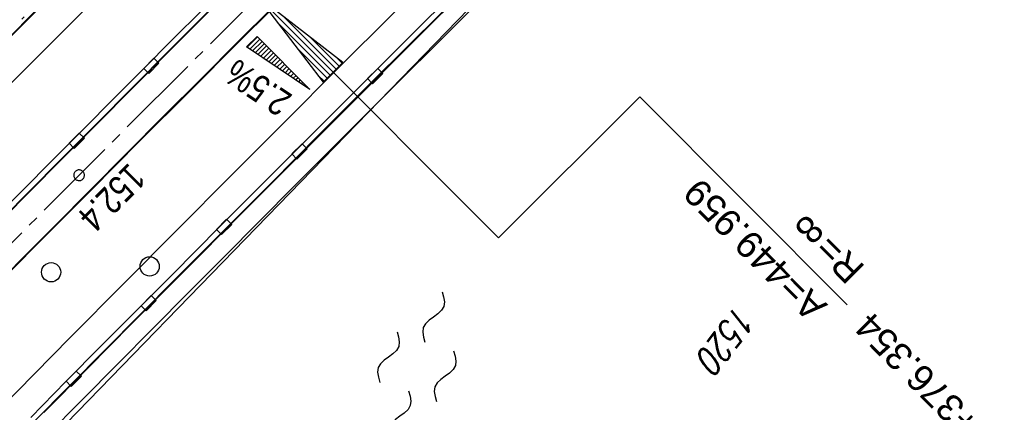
# Model space of a CAD drawing. Extents: x 510908 to 511586, y 472554 to 473315.
# Tile 18 of 34: x 511215 to 511307, y 472927 to 472963. Entities that reach past the tile are written whole.
import ezdxf

# ---------------------------------------------------------------- set-up
doc = ezdxf.new("R2010")
doc.units = 0
doc.header["$LTSCALE"] = 10
doc.header["$MEASUREMENT"] = 0
for name, pattern in [('ACAD_ISO16W100', [73, 15, -6.5, 15, -6.5, 15, -7, 1, -7]), ('ACHSE', [5.5, 4, -0.5, 0.5, -0.5]), ('LT00', [0])]:
    doc.linetypes.add(name, pattern=pattern)
doc.layers.get('0').update_dxf_attribs({"linetype": 'LT00'})
for name, color, linetype in [('--WASSER_NUTZUNG', 180, 'Continuous'), ('-AX-020', 250, 'ACHSE'), ('-EL-020', 250, 'LT00'), ('-QUE-20O', 11, 'LT00'), ('-ST-20-1', 250, 'LT00'), ('BAB-KABEL', 220, 'ACAD_ISO16W100'), ('DFK_FLUR_NR', 250, 'LT00'), ('DFK_KATASTER', 250, 'LT00'), ('V93_AFBR_BAB', 250, 'LT00'), ('V93_BR_KAPPE', 30, 'LT00'), ('V93_BRUECK', 30, 'LT00'), ('V93_LD_MARK', 250, 'LT00'), ('V93_RINNE', 182, 'LT00'), ('V93_SINKK', 182, 'LT00')]:
    doc.layers.add(name, color=color, linetype=linetype)
doc.styles.add('Arial', font='ARIAL.TTF')
doc.styles.add('Beschrift', font='ARIAL.TTF')
doc.styles.get("Standard").update_dxf_attribs({"font": 'romans.shx'})

# ---------------------------------------------------------------- blocks, each defined once
blk = doc.blocks.new('SYMB7250')
at = {"color": 0, "linetype": 'ByBlock'}
for points in [[(-0.25, 0.28), (-0.208333, 0.308889), (-0.166667, 0.331111), (-0.125, 0.34), (-0.083333, 0.331111), (-0.041667, 0.308889), (0, 0.28)], [(0, 0.28), (0.041667, 0.251111), (0.083333, 0.228889), (0.125, 0.22), (0.166667, 0.228889), (0.208333, 0.251111), (0.25, 0.28)], [(-0.74, 0), (-0.698333, 0.028889), (-0.656667, 0.051111), (-0.615, 0.06), (-0.573333, 0.051111), (-0.531667, 0.028889), (-0.49, 0)], [(-0.49, 0), (-0.448333, -0.028889), (-0.406667, -0.051111), (-0.365, -0.06), (-0.323333, -0.051111), (-0.281667, -0.028889), (-0.24, 0)], [(0.24, 0), (0.281667, 0.028889), (0.323333, 0.051111), (0.365, 0.06), (0.406667, 0.051111), (0.448333, 0.028889), (0.49, 0)], [(0.49, 0), (0.531667, -0.028889), (0.573333, -0.051111), (0.615, -0.06), (0.656667, -0.051111), (0.698333, -0.028889), (0.74, 0)], [(-0.25, -0.28), (-0.208333, -0.251111), (-0.166667, -0.228889), (-0.125, -0.22), (-0.083333, -0.228889), (-0.041667, -0.251111), (0, -0.28)], [(0, -0.28), (0.041667, -0.308889), (0.083333, -0.331111), (0.125, -0.34), (0.166667, -0.331111), (0.208333, -0.308889), (0.25, -0.28)]]:
    blk.add_lwpolyline(points, dxfattribs=at)
blk = doc.blocks.new('SYMB0018')
at = {"color": 0, "linetype": 'ByBlock'}
for p, q in [((1, 0.13), (0, 0)), ((0.923077, 0.12), (1, 0.12)), ((0.000669, 0), (1, 0)), ((0.307692, 0.04), (1, 0.04)), ((0.615385, 0.08), (1, 0.08)), ((0.307692, -0.04), (1, -0.04)), ((0.615385, -0.08), (1, -0.08)), ((0.923077, -0.12), (1, -0.12))]:
    blk.add_line(p, q, dxfattribs=at)
blk.add_lwpolyline([(0, 0), (1, -0.13), (1, 0.13)], dxfattribs=at)
blk = doc.blocks.new('SYMB0002')
at = {"color": 0, "linetype": 'ByBlock'}
for points in [[(-0.031395, 0.499013), (-0.093691, 0.491144), (-0.154509, 0.475528), (-0.21289, 0.452414), (-0.267913, 0.422164), (-0.318712, 0.385257), (-0.364484, 0.342274), (-0.404509, 0.293893), (-0.438154, 0.240877), (-0.464888, 0.184062), (-0.484292, 0.124345), (-0.496058, 0.062667), (-0.5, 0)], [(-0.5, 0), (-0.496058, -0.062667), (-0.484292, -0.124345), (-0.464888, -0.184062), (-0.438154, -0.240877), (-0.404509, -0.293893), (-0.364485, -0.342274), (-0.318712, -0.385257), (-0.267914, -0.422164), (-0.21289, -0.452414), (-0.154509, -0.475529), (-0.093691, -0.491144), (-0.031395, -0.499014), (0.031395, -0.499014)], [(0.5, 0), (0.496057, 0.062667), (0.484292, 0.124345), (0.464888, 0.184062), (0.438153, 0.240877), (0.404509, 0.293893), (0.364484, 0.342274), (0.318712, 0.385257), (0.267913, 0.422164), (0.21289, 0.452414), (0.154509, 0.475528), (0.093691, 0.491144), (0.031395, 0.499013), (-0.031395, 0.499013)], [(0.031395, -0.499014), (0.093691, -0.491144), (0.154509, -0.475529), (0.21289, -0.452414), (0.267914, -0.422164), (0.318712, -0.385257), (0.364485, -0.342274), (0.404509, -0.293893), (0.438154, -0.240877), (0.464889, -0.184062), (0.484292, -0.124345), (0.496058, -0.062667), (0.5, 0)]]:
    blk.add_lwpolyline(points, dxfattribs=at)
blk = doc.blocks.new('SYMB0652')
at = {"color": 0, "linetype": 'ByBlock'}
blk.add_lwpolyline([(-0.15, -0.075), (0.15, -0.075), (0.15, 0.075), (-0.15, 0.075), (-0.15, -0.075)], dxfattribs=at)

msp = doc.modelspace()

# ---------------------------------------------------------------- linework, layer by layer
at = {"layer": '-AX-020', "ltscale": 0.2, "flags": 128}
msp.add_lwpolyline([(511480.547, 473221.704), (511477.572, 473218.186), (511475.548, 473215.811), (511467.291, 473206.202), (511458.976, 473196.642), (511450.605, 473187.132), (511442.182, 473177.667), (511433.709, 473168.249), (511425.188, 473158.872), (511416.622, 473149.537), (511408.014, 473140.241), (511399.365, 473130.982), (511390.679, 473121.758), (511381.958, 473112.568), (511373.205, 473103.409), (511364.421, 473094.278), (511355.61, 473085.175), (511346.772, 473076.096), (511337.912, 473067.039), (511329.031, 473058.003), (511320.132, 473048.986), (511311.216, 473039.984), (511302.286, 473030.997), (511293.345, 473022.02), (511284.394, 473013.053), (511275.436, 473004.094), (511266.473, 472995.139), (511255.909, 472984.591), (511236.789, 472965.502), (511230.177, 472958.9), (511223.567, 472952.294), (511216.964, 472945.683), (511210.368, 472939.063), (511203.785, 472932.433), (511197.215, 472925.788), (511190.663, 472919.125), (511184.131, 472912.443), (511177.622, 472905.739), (511171.139, 472899.01), (511164.685, 472892.252), (511158.263, 472885.464), (511151.877, 472878.643), (511145.529, 472871.786), (511139.222, 472864.891), (511132.96, 472857.955), (511126.746, 472850.976), (511120.583, 472843.952), (511114.476, 472836.881), (511109.32, 472830.82), (511103.322, 472823.655), (511097.386, 472816.438), (511091.511, 472809.171), (511085.699, 472801.854), (511079.95, 472794.488), (511074.265, 472787.072), (511068.642, 472779.609), (511063.084, 472772.097), (511057.591, 472764.538), (511052.162, 472756.933), (511046.799, 472749.281), (511041.501, 472741.584), (511036.27, 472733.841), (511031.105, 472726.054), (511026.007, 472718.223), (511020.976, 472710.349), (511016.012, 472702.431), (511011.117, 472694.472), (511006.29, 472686.471), (511001.532, 472678.429), (510996.842, 472670.347), (510992.818, 472663.272)], dxfattribs=at)
at = {"layer": '-EL-020', "flags": 128}
msp.add_lwpolyline([(511240.322, 472961.964), (511259.332, 472942.923), (511272.558, 472956.128), (511291.994, 472936.66)], dxfattribs=at)
at = {"layer": '-QUE-20O'}
for p, q in [((511236.778, 472961.738), (511235.795, 472960.756)), ((511236.05, 472960.586), (511236.99, 472961.525)), ((511237.202, 472961.313), (511236.304, 472960.417)), ((511236.558, 472960.247), (511237.414, 472961.101)), ((511237.626, 472960.888), (511236.813, 472960.077)), ((511237.067, 472959.907), (511237.838, 472960.676)), ((511238.05, 472960.464), (511237.322, 472959.737)), ((511237.576, 472959.567), (511238.262, 472960.251)), ((511238.474, 472960.039), (511237.83, 472959.397)), ((511238.085, 472959.227), (511238.686, 472959.827)), ((511238.898, 472959.615), (511238.339, 472959.057)), ((511238.594, 472958.887), (511239.109, 472959.402)), ((511239.321, 472959.19), (511238.848, 472958.717)), ((511239.103, 472958.548), (511239.533, 472958.978)), ((511239.745, 472958.765), (511239.357, 472958.378)), ((511239.611, 472958.208), (511239.957, 472958.553)), ((511240.169, 472958.341), (511239.866, 472958.038)), ((511240.12, 472957.868), (511240.381, 472958.128)), ((511240.593, 472957.916), (511240.375, 472957.698)), ((511240.629, 472957.528), (511240.805, 472957.704)), ((511241.017, 472957.491), (511240.884, 472957.358)), ((511241.138, 472957.188), (511241.229, 472957.279)), ((511241.441, 472957.067), (511241.392, 472957.018)), ((511241.647, 472956.848), (511241.653, 472956.855))]:
    msp.add_line(p, q, dxfattribs=at)
msp.add_lwpolyline([(511235.747, 472960.788), (511236.738, 472961.777), (511241.684, 472956.824), (511235.747, 472960.788)], dxfattribs=at)
at = {"layer": 'BAB-KABEL', "ltscale": 0.03, "flags": 128}
msp.add_lwpolyline([(511460.403, 473237.199), (511450.631, 473224.7), (511393.065, 473164.53), (511363.017, 473132.866), (511308.517, 473076.446), (511275.572, 473040.359), (511243.006, 473009.331), (511235.22, 472986.054), (511231.03, 472981.056), (511075.99, 472813.106), (511070.243, 472807.304), (511057.801, 472797.513), (511038.028, 472769.96), (511010.695, 472730.526), (510983.876, 472687.185), (510977.212, 472675.277)], dxfattribs=at)
at = {"layer": 'DFK_KATASTER'}
msp.add_line((511261.03, 472968.98), (511195.05, 472901.08), dxfattribs=at)
at = {"layer": 'V93_AFBR_BAB'}
for points in [[(511177.496, 472925), (511180.776, 472928.371), (511184.061, 472931.738), (511187.35, 472935.1), (511190.641, 472938.46), (511193.936, 472941.817), (511197.268, 472945.208), (511200.604, 472948.595), (511203.943, 472951.979), (511207.288, 472955.356), (511210.64, 472958.728), (511213.311, 472961.405), (511215.986, 472964.078), (511218.663, 472966.75), (511221.341, 472969.42), (511224.018, 472972.091), (511226.878, 472974.947), (511229.736, 472977.803)], [(511199.494, 472925.454), (511204.983, 472931.042), (511209.016, 472935.133), (511213.056, 472939.217), (511217.101, 472943.296), (511221.15, 472947.371), (511225.767, 472952.007), (511230.389, 472956.637), (511235.018, 472961.261), (511238.129, 472964.362), (511241.243, 472967.46), (511244.358, 472970.557), (511247.474, 472973.653)]]:
    msp.add_lwpolyline(points, dxfattribs=at)
at = {"layer": 'V93_BR_KAPPE'}
for points in [[(511216.774, 472926.595), (511220.873, 472930.739), (511224.977, 472934.876), (511229.087, 472939.009), (511235.827, 472945.769), (511242.578, 472952.519), (511245.848, 472955.782), (511249.119, 472959.044), (511252.391, 472962.305), (511255.662, 472965.567), (511260.154, 472970.051), (511264.643, 472974.537), (511269.132, 472979.024), (511273.619, 472983.512)], [(511274.824, 472982.317), (511270.352, 472977.847), (511265.88, 472973.377), (511261.405, 472968.91), (511256.929, 472964.444), (511253.596, 472961.122), (511250.262, 472957.801), (511246.929, 472954.478), (511243.599, 472951.153), (511240.274, 472947.827), (511236.953, 472944.497), (511233.634, 472941.165), (511230.317, 472937.83), (511226.988, 472934.479), (511223.661, 472931.126), (511220.338, 472927.769), (511217.019, 472924.408)], [(511229.659, 472977.825), (511226.834, 472974.998), (511224.008, 472972.173), (511221.335, 472969.504), (511218.661, 472966.835), (511215.987, 472964.166), (511213.315, 472961.496), (511210.645, 472958.823), (511205.045, 472953.194), (511199.46, 472947.55), (511193.891, 472941.891), (511190.604, 472938.537), (511187.322, 472935.179), (511184.043, 472931.818), (511180.768, 472928.453), (511177.495, 472925.085)], [(511241.774, 472973.607), (511239.331, 472971.18), (511236.889, 472968.752), (511234.448, 472966.323), (511232.009, 472963.892), (511228.562, 472960.449), (511225.12, 472957.001), (511221.682, 472953.549), (511218.247, 472950.094), (511210.181, 472941.957), (511202.131, 472933.803), (511198.026, 472929.632), (511193.926, 472925.455)], [(511199.461, 472925.495), (511204.952, 472931.086), (511208.17, 472934.35), (511211.393, 472937.61), (511214.619, 472940.866), (511217.848, 472944.12), (511221.079, 472947.371), (511224.546, 472950.856), (511228.015, 472954.338), (511231.487, 472957.817), (511234.963, 472961.292), (511238.07, 472964.39), (511241.179, 472967.485), (511244.291, 472970.578), (511247.403, 472973.67)]]:
    msp.add_lwpolyline(points, dxfattribs=at)
at = {"layer": 'V93_BRUECK'}
for centre in [(511226.673, 472940.262), (511217.442, 472939.717)]:
    msp.add_circle(centre, 0.9, dxfattribs=at)
at = {"layer": 'V93_LD_MARK'}
for points in [[(511179.74, 472923.142), (511184.051, 472927.554), (511188.372, 472931.954), (511192.703, 472936.346), (511197.043, 472940.729), (511201.391, 472945.104), (511205.745, 472949.473), (511210.106, 472953.835), (511214.471, 472958.193), (511218.84, 472962.547), (511223.213, 472966.898), (511227.587, 472971.247), (511231.962, 472975.595), (511238.685, 472982.275), (511245.407, 472988.956), (511252.128, 472995.637), (511258.848, 473002.32), (511265.564, 473009.006), (511272.278, 473015.695), (511278.987, 473022.388), (511285.692, 473029.085)], [(511309.148, 473023.562), (511302.688, 473017.068), (511296.221, 473010.582), (511289.747, 473004.103), (511284.709, 472999.069), (511279.668, 472994.038), (511274.624, 472989.009), (511269.58, 472983.981), (511264.535, 472978.954), (511259.49, 472973.927), (511254.446, 472968.898), (511249.405, 472963.867), (511244.366, 472958.834), (511239.33, 472953.797), (511234.299, 472948.756), (511229.272, 472943.71), (511224.252, 472938.658), (511219.238, 472933.599), (511214.232, 472928.532), (511209.234, 472923.457)]]:
    msp.add_lwpolyline(points, dxfattribs=at)
at = {"layer": 'V93_RINNE'}
for points in [[(511251.943, 472984.391), (511248.454, 472980.946), (511244.965, 472977.5), (511241.478, 472974.052), (511238.175, 472970.782), (511234.875, 472967.509), (511231.58, 472964.231), (511228.815, 472961.471), (511226.054, 472958.708), (511223.295, 472955.942), (511220.539, 472953.174), (511217.783, 472950.405), (511214.552, 472947.156), (511211.322, 472943.906), (511208.095, 472940.653), (511204.873, 472937.396), (511201.656, 472934.133), (511198.383, 472930.8), (511195.117, 472927.462), (511191.855, 472924.118)], [(511215.531, 472926.146), (511218.835, 472929.485), (511222.143, 472932.821), (511225.455, 472936.152), (511228.769, 472939.482), (511233.252, 472943.982), (511237.738, 472948.478), (511242.227, 472952.972), (511246.595, 472957.337), (511250.967, 472961.699), (511255.341, 472966.058), (511258.488, 472969.19), (511261.635, 472972.321), (511264.783, 472975.452)], [(511215.864, 472925.759), (511219.168, 472929.098), (511222.476, 472932.434), (511225.788, 472935.765), (511229.102, 472939.095), (511233.585, 472943.595), (511238.071, 472948.091), (511242.56, 472952.585), (511246.928, 472956.95), (511251.3, 472961.312), (511255.674, 472965.671), (511258.821, 472968.803), (511261.968, 472971.934), (511265.144, 472975.132)], [(511241.819, 472973.721), (511239.299, 472971.21), (511236.857, 472968.782), (511234.416, 472966.353), (511231.977, 472963.922), (511228.53, 472960.479), (511225.088, 472957.031), (511221.65, 472953.579), (511218.215, 472950.124), (511210.149, 472941.987), (511202.099, 472933.833), (511197.994, 472929.662), (511193.894, 472925.485)]]:
    msp.add_lwpolyline(points, dxfattribs=at)

# ---------------------------------------------------------------- block references
at = {"layer": '--WASSER_NUTZUNG', "xscale": 9.999999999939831, "yscale": 10.00000000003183, "zscale": 10, "rotation": 251.2882999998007}
msp.add_blockref('SYMB7250', (511251.684, 472930.889), dxfattribs=at)
at = {"layer": '-EL-020', "xscale": 10.00000000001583, "yscale": 10, "zscale": 10, "rotation": 314.9547799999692}
msp.add_blockref('SYMB0018', (511236.789, 472965.502), dxfattribs=at)
at = {"layer": '-ST-20-1', "rotation": 258.929999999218}
msp.add_blockref('SYMB0002', (511220.063, 472948.789), dxfattribs=at)
at = {"layer": 'V93_SINKK', "yscale": 4.5, "zscale": 4.5}
for p, xscale, rotation in [((511226.827, 472959.018), 4.500000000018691, 225.077584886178), ((511247.788, 472958.064), 4.5000000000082, 224.9812147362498), ((511219.843, 472952.018), 4.499999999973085, 225.1399125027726), ((511240.701, 472951.023), 4.499999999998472, 225.0281334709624), ((511233.642, 472943.951), 4.500000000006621, 225.1052800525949), ((511226.581, 472936.826), 4.499999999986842, 225.1724299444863), ((511219.571, 472929.756), 4.50000000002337, 225.305750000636)]:
    msp.add_blockref('SYMB0652', p, dxfattribs=dict(at, xscale=xscale, rotation=rotation))

# ---------------------------------------------------------------- texts
at = {"layer": '-EL-020', "style": 'Arial'}
for s, rotation, p in [('A=449.959', -225.04521, (511290.226, 472936.661)), ('8', 224.95479, (511288.256, 472945.278)), ('R=', -225.04521, (511293.765, 472940.194)), (' km 152+376.354', -225.04521, (511313.404, 472916.985))]:
    msp.add_text(s, height=2.5, rotation=rotation, dxfattribs=at).set_placement(p)
at = {"layer": '-QUE-20O', "style": 'Beschrift', "width": 0.8}
msp.add_text('2.5%%%', height=2.5, rotation=-213.73648, dxfattribs=at).set_placement((511240.149, 472956.247))
at = {"layer": '-ST-20-1', "style": 'Beschrift', "width": 0.8}
msp.add_text('  152.4', height=2.5, rotation=-134.96956, dxfattribs=at).set_placement((511225.837, 472951.14))
at = {"layer": 'DFK_FLUR_NR', "oblique": 13.754, "width": 0.75}
msp.add_text('1520', height=2.5, rotation=232.4313, dxfattribs=at).set_placement((511281.68, 472936.85))

doc.saveas('drawing.dxf')
